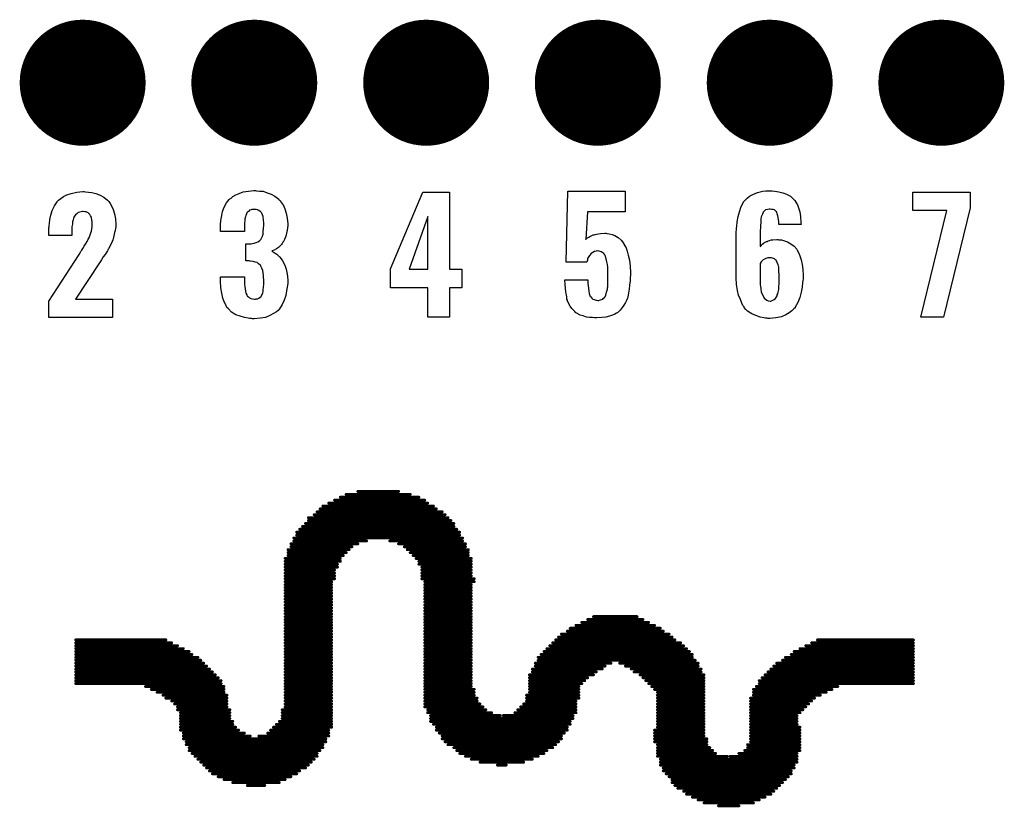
# Model space of a CAD drawing. Extents: x -0.07 to 0.95, y -0.15 to 2.1.
# Tile 8 of 16: x 0.28 to 0.62, y 0.66 to 0.94. Entities that reach past the tile are written whole.
import ezdxf

# ---------------------------------------------------------------- set-up
doc = ezdxf.new("R2010")
doc.units = 0
doc.layers.get('0').update_dxf_attribs({"linetype": 'CONTINUOUS'})
doc.layers.add('gto', color=2, linetype='CONTINUOUS')
doc.layers.add('gts', color=1, linetype='CONTINUOUS')

# ---------------------------------------------------------------- blocks, each defined once
blk = doc.blocks.new('D77')
at = {"const_width": 0.0005}
blk.add_lwpolyline([(-0.00025, 0, 1), (0.00025, 0, 1)], format="xyb", close=True, dxfattribs=at)
blk = doc.blocks.new('D48')
at = {"const_width": 0.02165}
blk.add_lwpolyline([(-0.010825, 0, 1), (0.010825, 0, 1)], format="xyb", close=True, dxfattribs=at)

msp = doc.modelspace()

# ---------------------------------------------------------------- linework, layer by layer
at = {"layer": 'gto', "color": 2}
for points in [[(0.3034, 0.8759), (0.3044, 0.8758), (0.3056, 0.8757), (0.3069, 0.8753), (0.3084, 0.8748), (0.3097, 0.8741), (0.3109, 0.8731), (0.311, 0.8729), (0.3114, 0.8726), (0.3118, 0.8719), (0.3124, 0.8709), (0.3129, 0.8698), (0.3134, 0.8684), (0.3137, 0.8667), (0.3138, 0.8648), (0.3138, 0.8647), (0.3138, 0.8644), (0.3138, 0.8639), (0.3137, 0.8633), (0.3136, 0.8626), (0.3134, 0.8619), (0.313, 0.8602), (0.313, 0.8601), (0.3129, 0.8599), (0.3128, 0.8594), (0.3125, 0.8589), (0.312, 0.8576), (0.3113, 0.8563), (0.3112, 0.8562), (0.3111, 0.8559), (0.3109, 0.8556), (0.3105, 0.855), (0.3101, 0.8544), (0.3095, 0.8536), (0.3089, 0.8526), (0.3082, 0.8515), (0.2999, 0.8391), (0.3127, 0.8391), (0.3127, 0.8327), (0.2908, 0.8327), (0.2908, 0.8384), (0.3012, 0.8544), (0.3018, 0.8554), (0.3019, 0.8556), (0.3021, 0.8559), (0.3024, 0.8565), (0.3029, 0.8572), (0.3034, 0.858), (0.3039, 0.8589), (0.3043, 0.8597), (0.3047, 0.8604), (0.3048, 0.8605), (0.3049, 0.8608), (0.305, 0.8612), (0.3052, 0.8618), (0.3054, 0.8624), (0.3055, 0.8632), (0.3057, 0.864), (0.3057, 0.8649), (0.3057, 0.865), (0.3057, 0.8653), (0.3057, 0.8657), (0.3056, 0.8661), (0.3054, 0.8672), (0.3051, 0.8677), (0.3049, 0.8681), (0.3049, 0.8682), (0.3047, 0.8683), (0.3043, 0.8687), (0.3036, 0.869), (0.3031, 0.8691), (0.3026, 0.8692), (0.3023, 0.8692), (0.3019, 0.8691), (0.3014, 0.8689), (0.3009, 0.8688), (0.3004, 0.8684), (0.2999, 0.868), (0.2995, 0.8674), (0.2995, 0.8674), (0.2994, 0.8671), (0.2993, 0.8668), (0.2991, 0.8663), (0.2989, 0.8656), (0.2989, 0.8648), (0.2987, 0.8639), (0.2987, 0.8628), (0.2987, 0.8609), (0.2908, 0.8609), (0.2908, 0.8629), (0.2908, 0.863), (0.2908, 0.8632), (0.2908, 0.8635), (0.2909, 0.8639), (0.2909, 0.8644), (0.291, 0.865), (0.2911, 0.8664), (0.2914, 0.8679), (0.2919, 0.8695), (0.2927, 0.8711), (0.2936, 0.8725), (0.2938, 0.8727), (0.2941, 0.8731), (0.2949, 0.8736), (0.2958, 0.8743), (0.297, 0.8749), (0.2985, 0.8754), (0.3004, 0.8758), (0.3024, 0.876), (0.3029, 0.876), (0.3034, 0.8759)], [(0.3622, 0.8763), (0.3632, 0.8762), (0.3645, 0.8761), (0.3658, 0.8756), (0.3672, 0.8751), (0.3685, 0.8744), (0.3698, 0.8734), (0.37, 0.8732), (0.3703, 0.8729), (0.3708, 0.8721), (0.3714, 0.8712), (0.3719, 0.8701), (0.3724, 0.8686), (0.3727, 0.8669), (0.3729, 0.8649), (0.3729, 0.8647), (0.3729, 0.8643), (0.3728, 0.8636), (0.3727, 0.8627), (0.3725, 0.8617), (0.3722, 0.8607), (0.3718, 0.8596), (0.3713, 0.8586), (0.3712, 0.8586), (0.371, 0.8582), (0.3707, 0.8578), (0.3702, 0.8573), (0.3697, 0.8568), (0.369, 0.8563), (0.3682, 0.8559), (0.3674, 0.8556), (0.3675, 0.8556), (0.3676, 0.8555), (0.3679, 0.8553), (0.3682, 0.8551), (0.3686, 0.8548), (0.3691, 0.8545), (0.3696, 0.8541), (0.3701, 0.8536), (0.3706, 0.8529), (0.3711, 0.8522), (0.3716, 0.8514), (0.372, 0.8504), (0.3724, 0.8494), (0.3726, 0.8482), (0.3728, 0.8469), (0.3729, 0.8454), (0.3729, 0.8453), (0.3729, 0.8452), (0.3729, 0.8448), (0.3729, 0.8444), (0.3728, 0.8439), (0.3727, 0.8432), (0.3725, 0.8419), (0.3722, 0.8403), (0.3717, 0.8387), (0.371, 0.8372), (0.3701, 0.8357), (0.37, 0.8356), (0.3696, 0.8352), (0.369, 0.8347), (0.368, 0.8341), (0.3668, 0.8334), (0.3653, 0.8328), (0.3635, 0.8325), (0.3614, 0.8323), (0.3608, 0.8323), (0.3604, 0.8324), (0.3599, 0.8324), (0.3593, 0.8325), (0.358, 0.8327), (0.3565, 0.8332), (0.355, 0.8337), (0.3536, 0.8346), (0.3525, 0.8357), (0.3524, 0.8358), (0.352, 0.8362), (0.3516, 0.8371), (0.3511, 0.8381), (0.3506, 0.8394), (0.3502, 0.8411), (0.3499, 0.843), (0.3498, 0.8452), (0.3498, 0.8467), (0.358, 0.8467), (0.358, 0.8452), (0.358, 0.8451), (0.358, 0.8447), (0.358, 0.8441), (0.3581, 0.8434), (0.3584, 0.8418), (0.3585, 0.8411), (0.3588, 0.8405), (0.3588, 0.8404), (0.359, 0.8402), (0.3591, 0.8401), (0.3594, 0.8398), (0.3598, 0.8395), (0.3602, 0.8393), (0.3608, 0.8392), (0.3615, 0.8391), (0.3618, 0.8391), (0.3621, 0.8392), (0.3625, 0.8392), (0.363, 0.8394), (0.3634, 0.8397), (0.3638, 0.84), (0.364, 0.8405), (0.364, 0.8406), (0.3641, 0.8407), (0.3643, 0.8412), (0.3644, 0.8417), (0.3645, 0.8423), (0.3646, 0.8432), (0.3647, 0.8441), (0.3647, 0.8452), (0.3647, 0.8454), (0.3647, 0.8458), (0.3646, 0.8464), (0.3646, 0.8472), (0.3643, 0.8489), (0.364, 0.8497), (0.3637, 0.8504), (0.3636, 0.8505), (0.3635, 0.8507), (0.3633, 0.8509), (0.3629, 0.8512), (0.3624, 0.8516), (0.3617, 0.8518), (0.361, 0.852), (0.36, 0.8521), (0.36, 0.8521), (0.3598, 0.8522), (0.3585, 0.8522), (0.3585, 0.8581), (0.3603, 0.8581), (0.3608, 0.8582), (0.3614, 0.8583), (0.362, 0.8585), (0.3626, 0.8587), (0.3632, 0.8591), (0.3636, 0.8596), (0.3637, 0.8596), (0.3638, 0.8598), (0.364, 0.8602), (0.3642, 0.8607), (0.3644, 0.8614), (0.3645, 0.8623), (0.3646, 0.8633), (0.3647, 0.8645), (0.3647, 0.8646), (0.3647, 0.8649), (0.3647, 0.8654), (0.3646, 0.8661), (0.3644, 0.8674), (0.3642, 0.868), (0.364, 0.8686), (0.364, 0.8686), (0.3638, 0.8688), (0.3636, 0.869), (0.3634, 0.8692), (0.363, 0.8695), (0.3625, 0.8697), (0.362, 0.8698), (0.3613, 0.8699), (0.361, 0.8699), (0.3606, 0.8698), (0.3603, 0.8697), (0.3598, 0.8696), (0.3594, 0.8692), (0.359, 0.8689), (0.3587, 0.8684), (0.3587, 0.8683), (0.3586, 0.8681), (0.3585, 0.8678), (0.3584, 0.8673), (0.3582, 0.8667), (0.3581, 0.8661), (0.358, 0.8652), (0.358, 0.8642), (0.358, 0.8623), (0.3498, 0.8623), (0.3498, 0.8646), (0.3498, 0.8647), (0.3498, 0.8649), (0.3498, 0.8651), (0.3499, 0.8656), (0.3499, 0.8661), (0.35, 0.8666), (0.3502, 0.8678), (0.3505, 0.8692), (0.351, 0.8706), (0.3518, 0.8721), (0.3528, 0.8733), (0.353, 0.8735), (0.3534, 0.8738), (0.354, 0.8743), (0.355, 0.8749), (0.3562, 0.8754), (0.3576, 0.8759), (0.3594, 0.8762), (0.3613, 0.8764), (0.3618, 0.8764), (0.3622, 0.8763)], [(0.4285, 0.8493), (0.4328, 0.8493), (0.4328, 0.843), (0.4285, 0.843), (0.4285, 0.8329), (0.4211, 0.8329), (0.4211, 0.843), (0.4082, 0.843), (0.4082, 0.8495), (0.4193, 0.8758), (0.4285, 0.8758), (0.4285, 0.8493)], [(0.4889, 0.869), (0.4759, 0.869), (0.4754, 0.8597), (0.4756, 0.8598), (0.476, 0.8601), (0.4764, 0.8604), (0.4768, 0.8606), (0.4774, 0.8609), (0.4779, 0.8611), (0.478, 0.8611), (0.4783, 0.8612), (0.4786, 0.8613), (0.4791, 0.8614), (0.4797, 0.8615), (0.4804, 0.8616), (0.4819, 0.8617), (0.4823, 0.8617), (0.4826, 0.8616), (0.4834, 0.8615), (0.4844, 0.8613), (0.4854, 0.8609), (0.4865, 0.8602), (0.4875, 0.8593), (0.488, 0.8588), (0.4884, 0.8581), (0.4885, 0.8579), (0.4888, 0.8574), (0.4892, 0.8567), (0.4896, 0.8555), (0.4899, 0.8542), (0.4904, 0.8524), (0.4906, 0.8504), (0.4907, 0.8482), (0.4907, 0.8481), (0.4907, 0.8479), (0.4907, 0.8477), (0.4907, 0.8474), (0.4906, 0.8464), (0.4906, 0.8453), (0.4904, 0.8439), (0.4903, 0.8425), (0.4901, 0.8411), (0.4898, 0.8398), (0.4898, 0.8396), (0.4896, 0.8392), (0.4894, 0.8386), (0.489, 0.8379), (0.4885, 0.837), (0.4879, 0.8362), (0.4872, 0.8353), (0.4864, 0.8345), (0.4863, 0.8344), (0.4859, 0.8342), (0.4854, 0.8339), (0.4845, 0.8336), (0.4835, 0.8332), (0.4823, 0.8329), (0.4809, 0.8327), (0.4792, 0.8326), (0.4784, 0.8326), (0.4777, 0.8327), (0.4767, 0.8328), (0.4756, 0.8329), (0.4745, 0.8333), (0.4734, 0.8336), (0.4724, 0.8341), (0.4724, 0.8342), (0.472, 0.8344), (0.4716, 0.8348), (0.4711, 0.8353), (0.4706, 0.8359), (0.47, 0.8366), (0.4695, 0.8375), (0.4691, 0.8385), (0.4691, 0.8387), (0.4689, 0.839), (0.4689, 0.8397), (0.4687, 0.8405), (0.4685, 0.8415), (0.4684, 0.8428), (0.4683, 0.8441), (0.4682, 0.8457), (0.4761, 0.8457), (0.4761, 0.8455), (0.4761, 0.8451), (0.4761, 0.8444), (0.4762, 0.8436), (0.4764, 0.8419), (0.4765, 0.841), (0.4768, 0.8403), (0.4768, 0.8402), (0.4769, 0.84), (0.4771, 0.8398), (0.4774, 0.8394), (0.4778, 0.8391), (0.4783, 0.8389), (0.4789, 0.8387), (0.4795, 0.8386), (0.4798, 0.8386), (0.4801, 0.8387), (0.4804, 0.8388), (0.4812, 0.8391), (0.4815, 0.8394), (0.4819, 0.8397), (0.4819, 0.8398), (0.4819, 0.8399), (0.4821, 0.8401), (0.4823, 0.8404), (0.4825, 0.8414), (0.4828, 0.8425), (0.4828, 0.8426), (0.4828, 0.8429), (0.4829, 0.8433), (0.4829, 0.8439), (0.4829, 0.8446), (0.4829, 0.8455), (0.4829, 0.8466), (0.4829, 0.8479), (0.4829, 0.8479), (0.4829, 0.848), (0.4829, 0.8485), (0.4829, 0.8492), (0.4829, 0.85), (0.4828, 0.851), (0.4826, 0.8519), (0.4824, 0.8529), (0.4822, 0.8537), (0.4822, 0.8538), (0.482, 0.854), (0.4819, 0.8543), (0.4816, 0.8547), (0.4812, 0.855), (0.4807, 0.8553), (0.48, 0.8555), (0.4793, 0.8556), (0.4792, 0.8556), (0.4789, 0.8555), (0.4784, 0.8554), (0.4778, 0.8551), (0.4772, 0.8547), (0.4766, 0.854), (0.476, 0.853), (0.4759, 0.8524), (0.4757, 0.8518), (0.4686, 0.8518), (0.4692, 0.8761), (0.4889, 0.8761), (0.4889, 0.869)], [(0.5404, 0.8761), (0.5417, 0.8759), (0.5431, 0.8756), (0.5444, 0.8751), (0.5457, 0.8744), (0.5467, 0.8735), (0.5468, 0.8734), (0.5472, 0.873), (0.5476, 0.8724), (0.5481, 0.8715), (0.5485, 0.8704), (0.5489, 0.869), (0.5492, 0.8674), (0.5493, 0.8654), (0.5494, 0.8647), (0.5417, 0.8647), (0.5417, 0.8649), (0.5417, 0.8652), (0.5417, 0.8657), (0.5416, 0.8664), (0.5414, 0.8677), (0.5412, 0.8684), (0.5411, 0.8689), (0.5411, 0.8689), (0.541, 0.869), (0.5408, 0.8692), (0.5406, 0.8694), (0.5402, 0.8697), (0.5398, 0.8699), (0.5393, 0.8699), (0.5387, 0.87), (0.5384, 0.87), (0.5379, 0.8699), (0.5372, 0.8697), (0.5366, 0.8692), (0.5365, 0.869), (0.5363, 0.8689), (0.5362, 0.8686), (0.5361, 0.8683), (0.5359, 0.8678), (0.5357, 0.8673), (0.5356, 0.8666), (0.5356, 0.8665), (0.5356, 0.8663), (0.5355, 0.8659), (0.5355, 0.8653), (0.5354, 0.8645), (0.5354, 0.8636), (0.5353, 0.8626), (0.5353, 0.8614), (0.5353, 0.8571), (0.5355, 0.8572), (0.5358, 0.8577), (0.5365, 0.8583), (0.5375, 0.8589), (0.5376, 0.8589), (0.5377, 0.8589), (0.5381, 0.8591), (0.5385, 0.8592), (0.5391, 0.8594), (0.5397, 0.8594), (0.541, 0.8595), (0.5414, 0.8595), (0.5417, 0.8594), (0.5426, 0.8594), (0.5437, 0.8591), (0.5447, 0.8587), (0.5459, 0.8581), (0.547, 0.8573), (0.5479, 0.8562), (0.548, 0.856), (0.5482, 0.8556), (0.5486, 0.8549), (0.549, 0.8539), (0.5494, 0.8526), (0.5497, 0.851), (0.55, 0.8492), (0.5501, 0.8472), (0.5501, 0.8471), (0.5501, 0.8469), (0.5501, 0.8465), (0.5501, 0.846), (0.55, 0.8454), (0.5499, 0.8448), (0.5497, 0.8432), (0.5494, 0.8414), (0.549, 0.8396), (0.5483, 0.8379), (0.5474, 0.8363), (0.5473, 0.8361), (0.5469, 0.8357), (0.5462, 0.835), (0.5453, 0.8344), (0.5441, 0.8337), (0.5426, 0.833), (0.5407, 0.8326), (0.5397, 0.8325), (0.5386, 0.8324), (0.538, 0.8324), (0.5376, 0.8325), (0.5372, 0.8325), (0.5366, 0.8326), (0.5353, 0.8329), (0.5338, 0.8334), (0.5324, 0.834), (0.531, 0.8349), (0.5304, 0.8355), (0.5298, 0.8362), (0.5298, 0.8363), (0.5298, 0.8364), (0.5296, 0.8366), (0.5294, 0.8369), (0.529, 0.8377), (0.5285, 0.8389), (0.5279, 0.8404), (0.5275, 0.842), (0.5272, 0.8441), (0.5271, 0.8464), (0.5271, 0.8616), (0.5271, 0.8617), (0.5271, 0.8619), (0.5271, 0.8623), (0.5272, 0.8628), (0.5272, 0.8634), (0.5273, 0.864), (0.5274, 0.8656), (0.5277, 0.8674), (0.5282, 0.8691), (0.5288, 0.8709), (0.5296, 0.8724), (0.5296, 0.8725), (0.5297, 0.8726), (0.5301, 0.873), (0.5308, 0.8737), (0.5317, 0.8744), (0.5328, 0.875), (0.5336, 0.8753), (0.5344, 0.8757), (0.5353, 0.8759), (0.5362, 0.8761), (0.5373, 0.8763), (0.5394, 0.8763), (0.5404, 0.8761)], [(0.6075, 0.8704), (0.5984, 0.8329), (0.5905, 0.8329), (0.5995, 0.8695), (0.5878, 0.8695), (0.5878, 0.8758), (0.6075, 0.8758), (0.6075, 0.8704)], [(0.4211, 0.8674), (0.4146, 0.8493), (0.4211, 0.8493), (0.4211, 0.8674)], [(0.4754, 0.8597), (0.4754, 0.8597), (0.4754, 0.8596), (0.4754, 0.8597)], [(0.5392, 0.8533), (0.5385, 0.8533), (0.538, 0.8532), (0.5373, 0.853), (0.5366, 0.8527), (0.5364, 0.8526), (0.5361, 0.8523), (0.5357, 0.8519), (0.5353, 0.8513), (0.5353, 0.8445), (0.5353, 0.8444), (0.5353, 0.8443), (0.5353, 0.8439), (0.5354, 0.8436), (0.5355, 0.8426), (0.5357, 0.8415), (0.5362, 0.8404), (0.5367, 0.8394), (0.5371, 0.839), (0.5376, 0.8387), (0.5381, 0.8385), (0.5387, 0.8384), (0.539, 0.8384), (0.5392, 0.8385), (0.5397, 0.8387), (0.5401, 0.8389), (0.5405, 0.8392), (0.5408, 0.8396), (0.5412, 0.8402), (0.5412, 0.8403), (0.5412, 0.8405), (0.5414, 0.8409), (0.5415, 0.8415), (0.5417, 0.8424), (0.5417, 0.8433), (0.5418, 0.8444), (0.5418, 0.8458), (0.5418, 0.8459), (0.5418, 0.8462), (0.5418, 0.8467), (0.5418, 0.8474), (0.5417, 0.8487), (0.5417, 0.8494), (0.5417, 0.8499), (0.5417, 0.85), (0.5417, 0.8502), (0.5416, 0.8504), (0.5415, 0.8508), (0.5412, 0.8516), (0.5408, 0.8524), (0.5408, 0.8524), (0.5407, 0.8525), (0.5402, 0.8529), (0.5396, 0.8531), (0.5392, 0.8533)]]:
    msp.add_lwpolyline(points, dxfattribs=at)
at = {"layer": 'gto', "color": 2, "const_width": 0.001}
for points in [[(0.393, 0.772), (0.415, 0.772)], [(0.397, 0.773), (0.411, 0.773)], [(0.385, 0.768), (0.423, 0.768)], [(0.387, 0.769), (0.421, 0.769)], [(0.389, 0.77), (0.42, 0.77)], [(0.391, 0.771), (0.418, 0.771)], [(0.382, 0.765), (0.427, 0.765)], [(0.383, 0.766), (0.426, 0.766)], [(0.384, 0.767), (0.424, 0.767)], [(0.379, 0.762), (0.43, 0.762)], [(0.38, 0.764), (0.428, 0.764)], [(0.38, 0.763), (0.429, 0.763)], [(0.376, 0.759), (0.432, 0.759)], [(0.376, 0.758), (0.432, 0.758)], [(0.377, 0.76), (0.431, 0.76)], [(0.378, 0.761), (0.43, 0.761)], [(0.374, 0.755), (0.397, 0.755)], [(0.375, 0.757), (0.433, 0.757)], [(0.375, 0.756), (0.4, 0.756)], [(0.408, 0.756), (0.433, 0.756)], [(0.411, 0.755), (0.434, 0.755)], [(0.373, 0.753), (0.394, 0.753)], [(0.373, 0.752), (0.393, 0.752)], [(0.373, 0.751), (0.392, 0.751)], [(0.374, 0.754), (0.395, 0.754)], [(0.413, 0.754), (0.434, 0.754)], [(0.414, 0.753), (0.435, 0.753)], [(0.415, 0.752), (0.435, 0.752)], [(0.416, 0.751), (0.435, 0.751)], [(0.372, 0.75), (0.391, 0.75)], [(0.372, 0.749), (0.391, 0.749)], [(0.372, 0.748), (0.39, 0.748)], [(0.417, 0.75), (0.436, 0.75)], [(0.418, 0.749), (0.436, 0.749)], [(0.418, 0.748), (0.436, 0.748)], [(0.372, 0.747), (0.39, 0.747)], [(0.372, 0.746), (0.389, 0.746)], [(0.372, 0.745), (0.389, 0.745)], [(0.419, 0.747), (0.436, 0.747)], [(0.419, 0.746), (0.436, 0.746)], [(0.419, 0.745), (0.436, 0.745)], [(0.372, 0.744), (0.389, 0.744)], [(0.372, 0.743), (0.389, 0.743)], [(0.372, 0.742), (0.388, 0.742)], [(0.372, 0.741), (0.388, 0.741)], [(0.419, 0.744), (0.436, 0.744)], [(0.419, 0.743), (0.437, 0.743)], [(0.42, 0.742), (0.437, 0.742)], [(0.42, 0.741), (0.436, 0.741)], [(0.372, 0.74), (0.388, 0.74)], [(0.372, 0.739), (0.388, 0.739)], [(0.372, 0.738), (0.388, 0.738)], [(0.42, 0.74), (0.436, 0.74)], [(0.42, 0.739), (0.436, 0.739)], [(0.42, 0.738), (0.436, 0.738)], [(0.372, 0.737), (0.388, 0.737)], [(0.372, 0.736), (0.388, 0.736)], [(0.372, 0.735), (0.388, 0.735)], [(0.42, 0.737), (0.436, 0.737)], [(0.42, 0.736), (0.436, 0.736)], [(0.42, 0.735), (0.436, 0.735)], [(0.372, 0.734), (0.388, 0.734)], [(0.372, 0.733), (0.388, 0.733)], [(0.372, 0.732), (0.388, 0.732)], [(0.372, 0.731), (0.388, 0.731)], [(0.42, 0.734), (0.436, 0.734)], [(0.42, 0.733), (0.436, 0.733)], [(0.42, 0.732), (0.436, 0.732)], [(0.42, 0.731), (0.436, 0.731)], [(0.372, 0.73), (0.388, 0.73)], [(0.372, 0.729), (0.388, 0.729)], [(0.372, 0.728), (0.388, 0.728)], [(0.42, 0.73), (0.436, 0.73)], [(0.42, 0.729), (0.436, 0.729)], [(0.42, 0.728), (0.436, 0.728)], [(0.474, 0.728), (0.497, 0.728)], [(0.476, 0.729), (0.495, 0.729)], [(0.478, 0.73), (0.493, 0.73)], [(0.372, 0.727), (0.388, 0.727)], [(0.372, 0.726), (0.388, 0.726)], [(0.372, 0.725), (0.388, 0.725)], [(0.372, 0.724), (0.388, 0.724)], [(0.42, 0.727), (0.436, 0.727)], [(0.42, 0.726), (0.436, 0.726)], [(0.42, 0.725), (0.436, 0.725)], [(0.42, 0.724), (0.436, 0.724)], [(0.467, 0.724), (0.504, 0.724)], [(0.469, 0.725), (0.502, 0.725)], [(0.47, 0.726), (0.501, 0.726)], [(0.472, 0.727), (0.499, 0.727)], [(0.3, 0.722), (0.331, 0.722)], [(0.3, 0.721), (0.333, 0.721)], [(0.372, 0.723), (0.388, 0.723)], [(0.372, 0.722), (0.388, 0.722)], [(0.372, 0.721), (0.388, 0.721)], [(0.42, 0.723), (0.436, 0.723)], [(0.42, 0.722), (0.436, 0.722)], [(0.42, 0.721), (0.436, 0.721)], [(0.464, 0.721), (0.508, 0.721)], [(0.465, 0.722), (0.506, 0.722)], [(0.466, 0.723), (0.505, 0.723)], [(0.553, 0.721), (0.588, 0.721)], [(0.555, 0.722), (0.588, 0.722)], [(0.3, 0.72), (0.335, 0.72)], [(0.3, 0.719), (0.337, 0.719)], [(0.3, 0.718), (0.339, 0.718)], [(0.372, 0.72), (0.388, 0.72)], [(0.372, 0.719), (0.388, 0.719)], [(0.372, 0.718), (0.388, 0.718)], [(0.42, 0.72), (0.436, 0.72)], [(0.42, 0.719), (0.436, 0.719)], [(0.42, 0.718), (0.436, 0.718)], [(0.461, 0.718), (0.511, 0.718)], [(0.462, 0.719), (0.51, 0.719)], [(0.463, 0.72), (0.509, 0.72)], [(0.547, 0.718), (0.588, 0.718)], [(0.549, 0.719), (0.588, 0.719)], [(0.551, 0.72), (0.588, 0.72)], [(0.3, 0.717), (0.34, 0.717)], [(0.3, 0.716), (0.342, 0.716)], [(0.3, 0.715), (0.343, 0.715)], [(0.3, 0.714), (0.344, 0.714)], [(0.372, 0.717), (0.388, 0.717)], [(0.372, 0.716), (0.388, 0.716)], [(0.372, 0.715), (0.388, 0.715)], [(0.372, 0.714), (0.388, 0.714)], [(0.42, 0.717), (0.436, 0.717)], [(0.42, 0.716), (0.436, 0.716)], [(0.42, 0.715), (0.436, 0.715)], [(0.42, 0.714), (0.436, 0.714)], [(0.458, 0.714), (0.484, 0.714)], [(0.459, 0.716), (0.512, 0.716)], [(0.459, 0.715), (0.513, 0.715)], [(0.46, 0.717), (0.512, 0.717)], [(0.487, 0.714), (0.514, 0.714)], [(0.541, 0.714), (0.588, 0.714)], [(0.543, 0.715), (0.588, 0.715)], [(0.544, 0.716), (0.588, 0.716)], [(0.546, 0.717), (0.588, 0.717)], [(0.3, 0.713), (0.345, 0.713)], [(0.3, 0.712), (0.346, 0.712)], [(0.3, 0.711), (0.347, 0.711)], [(0.372, 0.713), (0.388, 0.713)], [(0.372, 0.712), (0.388, 0.712)], [(0.372, 0.711), (0.388, 0.711)], [(0.42, 0.713), (0.436, 0.713)], [(0.42, 0.712), (0.436, 0.712)], [(0.42, 0.711), (0.436, 0.711)], [(0.457, 0.712), (0.481, 0.712)], [(0.457, 0.711), (0.479, 0.711)], [(0.458, 0.713), (0.482, 0.713)], [(0.489, 0.713), (0.514, 0.713)], [(0.491, 0.712), (0.515, 0.712)], [(0.492, 0.711), (0.515, 0.711)], [(0.538, 0.711), (0.588, 0.711)], [(0.539, 0.712), (0.588, 0.712)], [(0.54, 0.713), (0.588, 0.713)], [(0.3, 0.71), (0.348, 0.71)], [(0.3, 0.709), (0.349, 0.709)], [(0.3, 0.708), (0.35, 0.708)], [(0.3, 0.707), (0.35, 0.707)], [(0.372, 0.71), (0.388, 0.71)], [(0.372, 0.709), (0.388, 0.709)], [(0.372, 0.708), (0.388, 0.708)], [(0.372, 0.707), (0.388, 0.707)], [(0.42, 0.71), (0.436, 0.71)], [(0.42, 0.709), (0.436, 0.709)], [(0.42, 0.708), (0.436, 0.708)], [(0.42, 0.707), (0.436, 0.707)], [(0.456, 0.71), (0.478, 0.71)], [(0.456, 0.709), (0.476, 0.709)], [(0.456, 0.708), (0.475, 0.708)], [(0.456, 0.707), (0.474, 0.707)], [(0.494, 0.71), (0.516, 0.71)], [(0.495, 0.709), (0.516, 0.709)], [(0.496, 0.708), (0.516, 0.708)], [(0.497, 0.707), (0.516, 0.707)], [(0.535, 0.708), (0.588, 0.708)], [(0.535, 0.707), (0.588, 0.707)], [(0.536, 0.709), (0.588, 0.709)], [(0.537, 0.71), (0.588, 0.71)], [(0.324, 0.706), (0.351, 0.706)], [(0.326, 0.705), (0.351, 0.705)], [(0.328, 0.704), (0.351, 0.704)], [(0.372, 0.706), (0.388, 0.706)], [(0.372, 0.705), (0.388, 0.705)], [(0.372, 0.704), (0.388, 0.704)], [(0.42, 0.706), (0.436, 0.706)], [(0.42, 0.705), (0.437, 0.705)], [(0.42, 0.704), (0.437, 0.704)], [(0.456, 0.706), (0.473, 0.706)], [(0.456, 0.705), (0.473, 0.705)], [(0.456, 0.704), (0.473, 0.704)], [(0.498, 0.706), (0.516, 0.706)], [(0.499, 0.705), (0.516, 0.705)], [(0.5, 0.704), (0.516, 0.704)], [(0.533, 0.705), (0.56, 0.705)], [(0.533, 0.704), (0.558, 0.704)], [(0.534, 0.706), (0.562, 0.706)], [(0.33, 0.703), (0.352, 0.703)], [(0.331, 0.702), (0.352, 0.702)], [(0.333, 0.701), (0.352, 0.701)], [(0.372, 0.703), (0.388, 0.703)], [(0.372, 0.702), (0.388, 0.702)], [(0.372, 0.701), (0.388, 0.701)], [(0.42, 0.703), (0.437, 0.703)], [(0.42, 0.702), (0.438, 0.702)], [(0.42, 0.701), (0.438, 0.701)], [(0.455, 0.703), (0.473, 0.703)], [(0.455, 0.702), (0.473, 0.702)], [(0.455, 0.701), (0.472, 0.701)], [(0.5, 0.703), (0.516, 0.703)], [(0.5, 0.702), (0.516, 0.702)], [(0.5, 0.701), (0.516, 0.701)], [(0.532, 0.702), (0.554, 0.702)], [(0.532, 0.701), (0.553, 0.701)], [(0.533, 0.703), (0.556, 0.703)], [(0.334, 0.7), (0.352, 0.7)], [(0.335, 0.699), (0.352, 0.699)], [(0.335, 0.698), (0.353, 0.698)], [(0.336, 0.697), (0.353, 0.697)], [(0.371, 0.698), (0.388, 0.698)], [(0.371, 0.697), (0.388, 0.697)], [(0.372, 0.7), (0.388, 0.7)], [(0.372, 0.699), (0.388, 0.699)], [(0.42, 0.7), (0.439, 0.7)], [(0.42, 0.699), (0.44, 0.699)], [(0.421, 0.698), (0.441, 0.698)], [(0.421, 0.697), (0.443, 0.697)], [(0.451, 0.697), (0.472, 0.697)], [(0.452, 0.698), (0.472, 0.698)], [(0.453, 0.699), (0.472, 0.699)], [(0.454, 0.7), (0.472, 0.7)], [(0.5, 0.7), (0.516, 0.7)], [(0.5, 0.699), (0.516, 0.699)], [(0.5, 0.698), (0.516, 0.698)], [(0.5, 0.697), (0.516, 0.697)], [(0.532, 0.7), (0.552, 0.7)], [(0.532, 0.699), (0.551, 0.699)], [(0.532, 0.698), (0.55, 0.698)], [(0.532, 0.697), (0.549, 0.697)], [(0.336, 0.696), (0.353, 0.696)], [(0.336, 0.695), (0.353, 0.695)], [(0.336, 0.694), (0.354, 0.694)], [(0.37, 0.694), (0.388, 0.694)], [(0.371, 0.696), (0.388, 0.696)], [(0.371, 0.695), (0.388, 0.695)], [(0.422, 0.696), (0.446, 0.696)], [(0.422, 0.695), (0.471, 0.695)], [(0.422, 0.694), (0.47, 0.694)], [(0.447, 0.696), (0.471, 0.696)], [(0.5, 0.696), (0.516, 0.696)], [(0.5, 0.695), (0.516, 0.695)], [(0.5, 0.694), (0.516, 0.694)], [(0.532, 0.696), (0.548, 0.696)], [(0.532, 0.695), (0.548, 0.695)], [(0.532, 0.694), (0.548, 0.694)], [(0.336, 0.693), (0.354, 0.693)], [(0.336, 0.692), (0.355, 0.692)], [(0.336, 0.691), (0.356, 0.691)], [(0.367, 0.691), (0.387, 0.691)], [(0.368, 0.692), (0.388, 0.692)], [(0.369, 0.693), (0.388, 0.693)], [(0.423, 0.693), (0.47, 0.693)], [(0.424, 0.692), (0.469, 0.692)], [(0.424, 0.691), (0.469, 0.691)], [(0.499, 0.691), (0.516, 0.691)], [(0.5, 0.693), (0.516, 0.693)], [(0.5, 0.692), (0.516, 0.692)], [(0.532, 0.693), (0.548, 0.693)], [(0.532, 0.692), (0.549, 0.692)], [(0.532, 0.691), (0.549, 0.691)], [(0.337, 0.69), (0.358, 0.69)], [(0.337, 0.689), (0.36, 0.689)], [(0.337, 0.688), (0.386, 0.688)], [(0.338, 0.687), (0.386, 0.687)], [(0.363, 0.689), (0.387, 0.689)], [(0.366, 0.69), (0.387, 0.69)], [(0.425, 0.69), (0.468, 0.69)], [(0.426, 0.689), (0.467, 0.689)], [(0.426, 0.688), (0.467, 0.688)], [(0.427, 0.687), (0.466, 0.687)], [(0.499, 0.69), (0.516, 0.69)], [(0.499, 0.689), (0.516, 0.689)], [(0.499, 0.688), (0.517, 0.688)], [(0.499, 0.687), (0.517, 0.687)], [(0.532, 0.69), (0.549, 0.69)], [(0.532, 0.689), (0.549, 0.689)], [(0.532, 0.688), (0.549, 0.688)], [(0.532, 0.687), (0.549, 0.687)], [(0.338, 0.686), (0.385, 0.686)], [(0.339, 0.685), (0.385, 0.685)], [(0.339, 0.684), (0.384, 0.684)], [(0.428, 0.686), (0.465, 0.686)], [(0.43, 0.685), (0.464, 0.685)], [(0.431, 0.684), (0.462, 0.684)], [(0.5, 0.686), (0.517, 0.686)], [(0.5, 0.685), (0.518, 0.685)], [(0.5, 0.684), (0.519, 0.684)], [(0.53, 0.684), (0.549, 0.684)], [(0.531, 0.686), (0.549, 0.686)], [(0.531, 0.685), (0.549, 0.685)], [(0.34, 0.683), (0.383, 0.683)], [(0.341, 0.682), (0.383, 0.682)], [(0.342, 0.681), (0.382, 0.681)], [(0.343, 0.68), (0.381, 0.68)], [(0.432, 0.683), (0.461, 0.683)], [(0.434, 0.682), (0.459, 0.682)], [(0.436, 0.681), (0.457, 0.681)], [(0.439, 0.68), (0.454, 0.68)], [(0.5, 0.683), (0.52, 0.683)], [(0.5, 0.682), (0.524, 0.682)], [(0.501, 0.681), (0.548, 0.681)], [(0.501, 0.68), (0.548, 0.68)], [(0.525, 0.682), (0.548, 0.682)], [(0.528, 0.683), (0.548, 0.683)], [(0.344, 0.679), (0.38, 0.679)], [(0.345, 0.678), (0.379, 0.678)], [(0.346, 0.677), (0.377, 0.677)], [(0.445, 0.679), (0.448, 0.679)], [(0.501, 0.679), (0.547, 0.679)], [(0.502, 0.678), (0.547, 0.678)], [(0.502, 0.677), (0.546, 0.677)], [(0.347, 0.676), (0.376, 0.676)], [(0.349, 0.675), (0.374, 0.675)], [(0.351, 0.674), (0.372, 0.674)], [(0.503, 0.676), (0.546, 0.676)], [(0.504, 0.675), (0.545, 0.675)], [(0.505, 0.674), (0.544, 0.674)], [(0.354, 0.673), (0.37, 0.673)], [(0.359, 0.672), (0.365, 0.672)], [(0.505, 0.673), (0.543, 0.673)], [(0.506, 0.672), (0.542, 0.672)], [(0.507, 0.671), (0.541, 0.671)], [(0.509, 0.67), (0.54, 0.67)], [(0.51, 0.669), (0.539, 0.669)], [(0.512, 0.668), (0.537, 0.668)], [(0.514, 0.667), (0.535, 0.667)], [(0.516, 0.666), (0.533, 0.666)], [(0.521, 0.665), (0.528, 0.665)]]:
    msp.add_lwpolyline(points, dxfattribs=at)

# ---------------------------------------------------------------- block references
at = {"layer": 'gto'}
for p in [(0.393, 0.772), (0.397, 0.773), (0.411, 0.773), (0.415, 0.772), (0.385, 0.768), (0.387, 0.769), (0.389, 0.77), (0.391, 0.771), (0.418, 0.771), (0.42, 0.77), (0.421, 0.769), (0.423, 0.768), (0.382, 0.765), (0.383, 0.766), (0.384, 0.767), (0.424, 0.767), (0.426, 0.766), (0.427, 0.765), (0.379, 0.762), (0.38, 0.764), (0.38, 0.763), (0.428, 0.764), (0.429, 0.763), (0.43, 0.762), (0.376, 0.759), (0.376, 0.758), (0.377, 0.76), (0.378, 0.761), (0.43, 0.761), (0.431, 0.76), (0.432, 0.759), (0.432, 0.758), (0.374, 0.755), (0.375, 0.757), (0.375, 0.756), (0.397, 0.755), (0.4, 0.756), (0.408, 0.756), (0.411, 0.755), (0.433, 0.757), (0.433, 0.756), (0.434, 0.755), (0.373, 0.753), (0.373, 0.752), (0.373, 0.751), (0.374, 0.754), (0.392, 0.751), (0.393, 0.752), (0.394, 0.753), (0.395, 0.754), (0.413, 0.754), (0.414, 0.753), (0.415, 0.752), (0.416, 0.751), (0.434, 0.754), (0.435, 0.753), (0.435, 0.752), (0.435, 0.751), (0.372, 0.75), (0.372, 0.749), (0.372, 0.748), (0.39, 0.748), (0.391, 0.75), (0.391, 0.749), (0.417, 0.75), (0.418, 0.749), (0.418, 0.748), (0.436, 0.75), (0.436, 0.749), (0.436, 0.748), (0.372, 0.747), (0.372, 0.746), (0.372, 0.745), (0.389, 0.746), (0.389, 0.745), (0.39, 0.747), (0.419, 0.747), (0.419, 0.746), (0.419, 0.745), (0.436, 0.747), (0.436, 0.746), (0.436, 0.745), (0.372, 0.744), (0.372, 0.743), (0.372, 0.742), (0.372, 0.741), (0.388, 0.742), (0.388, 0.741), (0.389, 0.744), (0.389, 0.743), (0.419, 0.744), (0.419, 0.743), (0.42, 0.742), (0.42, 0.741), (0.436, 0.744), (0.436, 0.741), (0.437, 0.743), (0.437, 0.742), (0.372, 0.74), (0.372, 0.739), (0.372, 0.738), (0.388, 0.74), (0.388, 0.739), (0.388, 0.738), (0.42, 0.74), (0.42, 0.739), (0.42, 0.738), (0.436, 0.74), (0.436, 0.739), (0.436, 0.738), (0.372, 0.737), (0.372, 0.736), (0.372, 0.735), (0.388, 0.737), (0.388, 0.736), (0.388, 0.735), (0.42, 0.737), (0.42, 0.736), (0.42, 0.735), (0.436, 0.737), (0.436, 0.736), (0.436, 0.735), (0.372, 0.734), (0.372, 0.733), (0.372, 0.732), (0.372, 0.731), (0.388, 0.734), (0.388, 0.733), (0.388, 0.732), (0.388, 0.731), (0.42, 0.734), (0.42, 0.733), (0.42, 0.732), (0.42, 0.731), (0.436, 0.734), (0.436, 0.733), (0.436, 0.732), (0.436, 0.731), (0.372, 0.73), (0.372, 0.729), (0.372, 0.728), (0.388, 0.73), (0.388, 0.729), (0.388, 0.728), (0.42, 0.73), (0.42, 0.729), (0.42, 0.728), (0.436, 0.73), (0.436, 0.729), (0.436, 0.728), (0.474, 0.728), (0.476, 0.729), (0.478, 0.73), (0.493, 0.73), (0.495, 0.729), (0.497, 0.728), (0.372, 0.727), (0.372, 0.726), (0.372, 0.725), (0.372, 0.724), (0.388, 0.727), (0.388, 0.726), (0.388, 0.725), (0.388, 0.724), (0.42, 0.727), (0.42, 0.726), (0.42, 0.725), (0.42, 0.724), (0.436, 0.727), (0.436, 0.726), (0.436, 0.725), (0.436, 0.724), (0.467, 0.724), (0.469, 0.725), (0.47, 0.726), (0.472, 0.727), (0.499, 0.727), (0.501, 0.726), (0.502, 0.725), (0.504, 0.724), (0.3, 0.722), (0.3, 0.721), (0.331, 0.722), (0.333, 0.721), (0.372, 0.723), (0.372, 0.722), (0.372, 0.721), (0.388, 0.723), (0.388, 0.722), (0.388, 0.721), (0.42, 0.723), (0.42, 0.722), (0.42, 0.721), (0.436, 0.723), (0.436, 0.722), (0.436, 0.721), (0.464, 0.721), (0.465, 0.722), (0.466, 0.723), (0.505, 0.723), (0.506, 0.722), (0.508, 0.721), (0.553, 0.721), (0.555, 0.722), (0.588, 0.722), (0.588, 0.721), (0.3, 0.72), (0.3, 0.719), (0.3, 0.718), (0.335, 0.72), (0.337, 0.719), (0.339, 0.718), (0.372, 0.72), (0.372, 0.719), (0.372, 0.718), (0.388, 0.72), (0.388, 0.719), (0.388, 0.718), (0.42, 0.72), (0.42, 0.719), (0.42, 0.718), (0.436, 0.72), (0.436, 0.719), (0.436, 0.718), (0.461, 0.718), (0.462, 0.719), (0.463, 0.72), (0.509, 0.72), (0.51, 0.719), (0.511, 0.718), (0.547, 0.718), (0.549, 0.719), (0.551, 0.72), (0.588, 0.72), (0.588, 0.719), (0.588, 0.718), (0.3, 0.717), (0.3, 0.716), (0.3, 0.715), (0.3, 0.714), (0.34, 0.717), (0.342, 0.716), (0.343, 0.715), (0.344, 0.714), (0.372, 0.717), (0.372, 0.716), (0.372, 0.715), (0.372, 0.714), (0.388, 0.717), (0.388, 0.716), (0.388, 0.715), (0.388, 0.714), (0.42, 0.717), (0.42, 0.716), (0.42, 0.715), (0.42, 0.714), (0.436, 0.717), (0.436, 0.716), (0.436, 0.715), (0.436, 0.714), (0.458, 0.714), (0.459, 0.716), (0.459, 0.715), (0.46, 0.717), (0.484, 0.714), (0.487, 0.714), (0.512, 0.717), (0.512, 0.716), (0.513, 0.715), (0.514, 0.714), (0.541, 0.714), (0.543, 0.715), (0.544, 0.716), (0.546, 0.717), (0.588, 0.717), (0.588, 0.716), (0.588, 0.715), (0.588, 0.714), (0.3, 0.713), (0.3, 0.712), (0.3, 0.711), (0.345, 0.713), (0.346, 0.712), (0.347, 0.711), (0.372, 0.713), (0.372, 0.712), (0.372, 0.711), (0.388, 0.713), (0.388, 0.712), (0.388, 0.711), (0.42, 0.713), (0.42, 0.712), (0.42, 0.711), (0.436, 0.713), (0.436, 0.712), (0.436, 0.711), (0.457, 0.712), (0.457, 0.711), (0.458, 0.713), (0.479, 0.711), (0.481, 0.712), (0.482, 0.713), (0.489, 0.713), (0.491, 0.712), (0.492, 0.711), (0.514, 0.713), (0.515, 0.712), (0.515, 0.711), (0.538, 0.711), (0.539, 0.712), (0.54, 0.713), (0.588, 0.713), (0.588, 0.712), (0.588, 0.711), (0.3, 0.71), (0.3, 0.709), (0.3, 0.708), (0.3, 0.707), (0.348, 0.71), (0.349, 0.709), (0.35, 0.708), (0.35, 0.707), (0.372, 0.71), (0.372, 0.709), (0.372, 0.708), (0.372, 0.707), (0.388, 0.71), (0.388, 0.709), (0.388, 0.708), (0.388, 0.707), (0.42, 0.71), (0.42, 0.709), (0.42, 0.708), (0.42, 0.707), (0.436, 0.71), (0.436, 0.709), (0.436, 0.708), (0.436, 0.707), (0.456, 0.71), (0.456, 0.709), (0.456, 0.708), (0.456, 0.707), (0.474, 0.707), (0.475, 0.708), (0.476, 0.709), (0.478, 0.71), (0.494, 0.71), (0.495, 0.709), (0.496, 0.708), (0.497, 0.707), (0.516, 0.71), (0.516, 0.709), (0.516, 0.708), (0.516, 0.707), (0.535, 0.708), (0.535, 0.707), (0.536, 0.709), (0.537, 0.71), (0.588, 0.71), (0.588, 0.709), (0.588, 0.708), (0.588, 0.707), (0.324, 0.706), (0.326, 0.705), (0.328, 0.704), (0.351, 0.706), (0.351, 0.705), (0.351, 0.704), (0.372, 0.706), (0.372, 0.705), (0.372, 0.704), (0.388, 0.706), (0.388, 0.705), (0.388, 0.704), (0.42, 0.706), (0.42, 0.705), (0.42, 0.704), (0.436, 0.706), (0.437, 0.705), (0.437, 0.704), (0.456, 0.706), (0.456, 0.705), (0.456, 0.704), (0.473, 0.706), (0.473, 0.705), (0.473, 0.704), (0.498, 0.706), (0.499, 0.705), (0.5, 0.704), (0.516, 0.706), (0.516, 0.705), (0.516, 0.704), (0.533, 0.705), (0.533, 0.704), (0.534, 0.706), (0.558, 0.704), (0.56, 0.705), (0.562, 0.706), (0.33, 0.703), (0.331, 0.702), (0.333, 0.701), (0.352, 0.703), (0.352, 0.702), (0.352, 0.701), (0.372, 0.703), (0.372, 0.702), (0.372, 0.701), (0.388, 0.703), (0.388, 0.702), (0.388, 0.701), (0.42, 0.703), (0.42, 0.702), (0.42, 0.701), (0.437, 0.703), (0.438, 0.702), (0.438, 0.701), (0.455, 0.703), (0.455, 0.702), (0.455, 0.701), (0.472, 0.701), (0.473, 0.703), (0.473, 0.702), (0.5, 0.703), (0.5, 0.702), (0.5, 0.701), (0.516, 0.703), (0.516, 0.702), (0.516, 0.701), (0.532, 0.702), (0.532, 0.701), (0.533, 0.703), (0.553, 0.701), (0.554, 0.702), (0.556, 0.703), (0.334, 0.7), (0.335, 0.699), (0.335, 0.698), (0.336, 0.697), (0.352, 0.7), (0.352, 0.699), (0.353, 0.698), (0.353, 0.697), (0.371, 0.698), (0.371, 0.697), (0.372, 0.7), (0.372, 0.699), (0.388, 0.7), (0.388, 0.699), (0.388, 0.698), (0.388, 0.697), (0.42, 0.7), (0.42, 0.699), (0.421, 0.698), (0.421, 0.697), (0.439, 0.7), (0.44, 0.699), (0.441, 0.698), (0.443, 0.697), (0.451, 0.697), (0.452, 0.698), (0.453, 0.699), (0.454, 0.7), (0.472, 0.7), (0.472, 0.699), (0.472, 0.698), (0.472, 0.697), (0.5, 0.7), (0.5, 0.699), (0.5, 0.698), (0.5, 0.697), (0.516, 0.7), (0.516, 0.699), (0.516, 0.698), (0.516, 0.697), (0.532, 0.7), (0.532, 0.699), (0.532, 0.698), (0.532, 0.697), (0.549, 0.697), (0.55, 0.698), (0.551, 0.699), (0.552, 0.7), (0.336, 0.696), (0.336, 0.695), (0.336, 0.694), (0.353, 0.696), (0.353, 0.695), (0.354, 0.694), (0.37, 0.694), (0.371, 0.696), (0.371, 0.695), (0.388, 0.696), (0.388, 0.695), (0.388, 0.694), (0.422, 0.696), (0.422, 0.695), (0.422, 0.694), (0.446, 0.696), (0.447, 0.696), (0.47, 0.694), (0.471, 0.696), (0.471, 0.695), (0.5, 0.696), (0.5, 0.695), (0.5, 0.694), (0.516, 0.696), (0.516, 0.695), (0.516, 0.694), (0.532, 0.696), (0.532, 0.695), (0.532, 0.694), (0.548, 0.696), (0.548, 0.695), (0.548, 0.694), (0.336, 0.693), (0.336, 0.692), (0.336, 0.691), (0.354, 0.693), (0.355, 0.692), (0.356, 0.691), (0.367, 0.691), (0.368, 0.692), (0.369, 0.693), (0.387, 0.691), (0.388, 0.693), (0.388, 0.692), (0.423, 0.693), (0.424, 0.692), (0.424, 0.691), (0.469, 0.692), (0.469, 0.691), (0.47, 0.693), (0.499, 0.691), (0.5, 0.693), (0.5, 0.692), (0.516, 0.693), (0.516, 0.692), (0.516, 0.691), (0.532, 0.693), (0.532, 0.692), (0.532, 0.691), (0.548, 0.693), (0.549, 0.692), (0.549, 0.691), (0.337, 0.69), (0.337, 0.689), (0.337, 0.688), (0.338, 0.687), (0.358, 0.69), (0.36, 0.689), (0.363, 0.689), (0.366, 0.69), (0.386, 0.688), (0.386, 0.687), (0.387, 0.69), (0.387, 0.689), (0.425, 0.69), (0.426, 0.689), (0.426, 0.688), (0.427, 0.687), (0.466, 0.687), (0.467, 0.689), (0.467, 0.688), (0.468, 0.69), (0.499, 0.69), (0.499, 0.689), (0.499, 0.688), (0.499, 0.687), (0.516, 0.69), (0.516, 0.689), (0.517, 0.688), (0.517, 0.687), (0.532, 0.69), (0.532, 0.689), (0.532, 0.688), (0.532, 0.687), (0.549, 0.69), (0.549, 0.689), (0.549, 0.688), (0.549, 0.687), (0.338, 0.686), (0.339, 0.685), (0.339, 0.684), (0.384, 0.684), (0.385, 0.686), (0.385, 0.685), (0.428, 0.686), (0.43, 0.685), (0.431, 0.684), (0.462, 0.684), (0.464, 0.685), (0.465, 0.686), (0.5, 0.686), (0.5, 0.685), (0.5, 0.684), (0.517, 0.686), (0.518, 0.685), (0.519, 0.684), (0.53, 0.684), (0.531, 0.686), (0.531, 0.685), (0.549, 0.686), (0.549, 0.685), (0.549, 0.684), (0.34, 0.683), (0.341, 0.682), (0.342, 0.681), (0.343, 0.68), (0.381, 0.68), (0.382, 0.681), (0.383, 0.683), (0.383, 0.682), (0.432, 0.683), (0.434, 0.682), (0.436, 0.681), (0.439, 0.68), (0.454, 0.68), (0.457, 0.681), (0.459, 0.682), (0.461, 0.683), (0.5, 0.683), (0.5, 0.682), (0.501, 0.681), (0.501, 0.68), (0.52, 0.683), (0.524, 0.682), (0.525, 0.682), (0.528, 0.683), (0.548, 0.683), (0.548, 0.682), (0.548, 0.681), (0.548, 0.68), (0.344, 0.679), (0.345, 0.678), (0.346, 0.677), (0.377, 0.677), (0.379, 0.678), (0.38, 0.679), (0.445, 0.679), (0.448, 0.679), (0.501, 0.679), (0.502, 0.678), (0.502, 0.677), (0.546, 0.677), (0.547, 0.679), (0.547, 0.678), (0.347, 0.676), (0.349, 0.675), (0.351, 0.674), (0.372, 0.674), (0.374, 0.675), (0.376, 0.676), (0.503, 0.676), (0.504, 0.675), (0.505, 0.674), (0.544, 0.674), (0.545, 0.675), (0.546, 0.676), (0.354, 0.673), (0.359, 0.672), (0.365, 0.672), (0.37, 0.673), (0.505, 0.673), (0.506, 0.672), (0.507, 0.671), (0.509, 0.67), (0.54, 0.67), (0.541, 0.671), (0.542, 0.672), (0.543, 0.673), (0.51, 0.669), (0.512, 0.668), (0.514, 0.667), (0.535, 0.667), (0.537, 0.668), (0.539, 0.669), (0.516, 0.666), (0.521, 0.665), (0.528, 0.665), (0.533, 0.666)]:
    msp.add_blockref('D77', p, dxfattribs=at)
at = {"layer": 'gts'}
for p in [(0.3024, 0.9134), (0.3614, 0.9134), (0.4205, 0.9134), (0.4795, 0.9134), (0.5386, 0.9134), (0.5976, 0.9134)]:
    msp.add_blockref('D48', p, dxfattribs=at)

doc.saveas('drawing.dxf')
